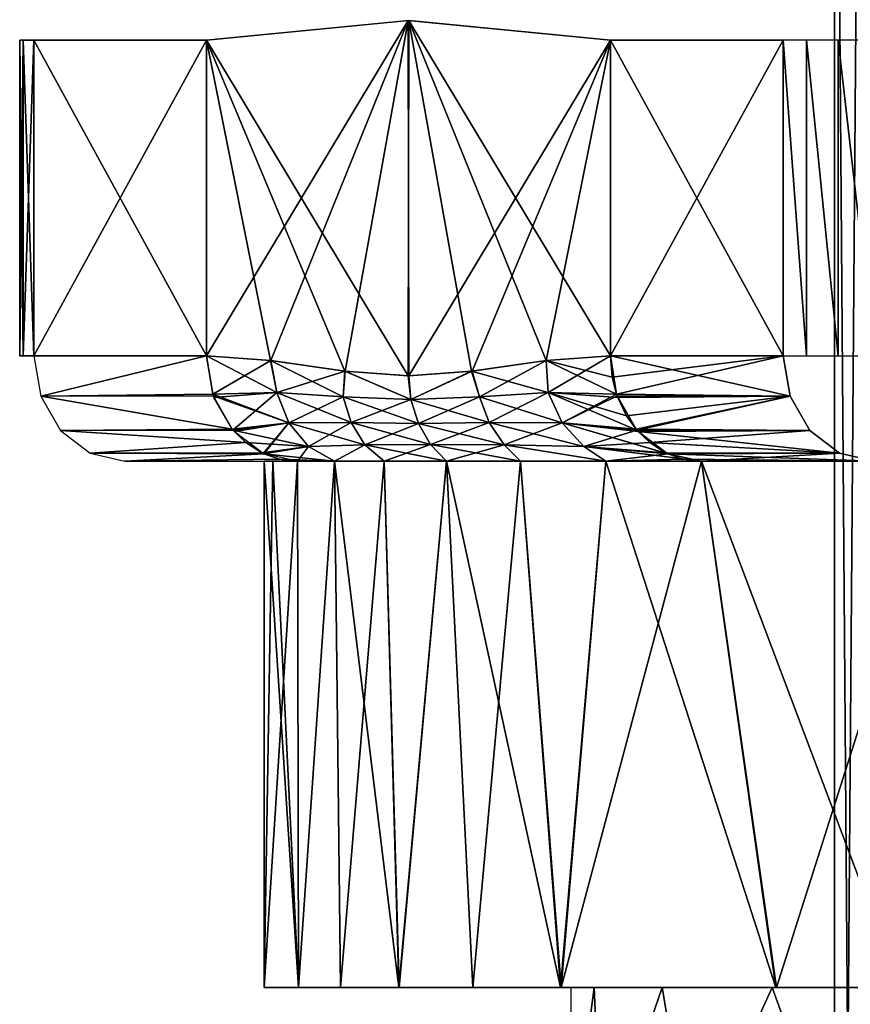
# Model space of a CAD drawing. Header units: millimetres. Extents: x -20 to 20, y 0 to 60.6.
# Tile 5 of 15: x -9.1 to -4.4, y 43.9 to 49.5. Entities that reach past the tile are written whole.
import ezdxf

# ---------------------------------------------------------------- set-up
doc = ezdxf.new("R2010")
doc.units = ezdxf.units.MM
doc.header["$LTSCALE"] = 81.481481
for name, color, linetype in [('107', 7, 'CONTINUOUS'), ('108', 7, 'CONTINUOUS'), ('109', 7, 'CONTINUOUS'), ('110', 7, 'CONTINUOUS'), ('111', 7, 'CONTINUOUS'), ('112', 7, 'CONTINUOUS'), ('113', 7, 'CONTINUOUS'), ('115', 7, 'CONTINUOUS'), ('118', 7, 'CONTINUOUS'), ('90', 7, 'CONTINUOUS'), ('91', 7, 'CONTINUOUS'), ('92', 7, 'CONTINUOUS'), ('97', 7, 'CONTINUOUS'), ('98', 7, 'CONTINUOUS')]:
    doc.layers.add(name, color=color, linetype=linetype)

msp = doc.modelspace()

# ---------------------------------------------------------------- linework, layer by layer
at = {"layer": '107', "color": 254, "linetype": 'Continuous', "true_color": 0xcccccc}
for points in [[(-4.5, 53.5, 35), (-4.3467, 53.5, 36.1646), (-4.5, 33.5, 35), (-4.5, 53.5, 35)], [(-4.5, 33.5, 35), (-4.3467, 53.5, 36.1646), (-4.3466, 33.5, 36.1648), (-4.5, 33.5, 35)]]:
    msp.add_3dface(points, dxfattribs=at)
at = {"layer": '108', "color": 254, "linetype": 'Continuous', "true_color": 0xcccccc}
for points in [[(-4.5, 53.5, 35), (-4.5, 33.5, 35), (-4.3467, 33.5, 33.8354), (-4.5, 53.5, 35)], [(-4.3466, 53.5, 33.8351), (-4.5, 53.5, 35), (-4.3467, 33.5, 33.8354), (-4.3466, 53.5, 33.8351)]]:
    msp.add_3dface(points, dxfattribs=at)
at = {"layer": '109', "color": 254, "linetype": 'Continuous', "true_color": 0xcccccc}
for points in [[(-9.1243, 49.4, 35.1553), (-9.1448, 49.4, 35), (-9.1243, 47.6, 35.1553), (-9.1243, 49.4, 35.1553)], [(-9.1243, 47.6, 35.1553), (-9.1448, 49.4, 35), (-9.1448, 47.6, 35), (-9.1243, 47.6, 35.1553)], [(-9.1448, 47.6, 35), (-9.1448, 49.4, 35), (-9.1243, 49.4, 34.8447), (-9.1448, 47.6, 35)], [(-9.1243, 47.6, 34.8447), (-9.1448, 47.6, 35), (-9.1243, 49.4, 34.8447), (-9.1243, 47.6, 34.8447)], [(-9.0644, 47.6, 35.3), (-9.1243, 49.4, 35.1553), (-9.1243, 47.6, 35.1553), (-9.0644, 47.6, 35.3)], [(-9.0644, 49.4, 34.7), (-9.0644, 47.6, 34.7), (-9.1243, 47.6, 34.8447), (-9.0644, 49.4, 34.7)], [(-9.0644, 49.4, 34.7), (-9.1243, 47.6, 34.8447), (-9.1243, 49.4, 34.8447), (-9.0644, 49.4, 34.7)], [(-9.0644, 47.6, 35.3), (-9.0644, 49.4, 35.3), (-9.1243, 49.4, 35.1553), (-9.0644, 47.6, 35.3)]]:
    msp.add_3dface(points, dxfattribs=at)
at = {"layer": '110', "color": 254, "linetype": 'Continuous', "true_color": 0xcccccc}
for points in [[(-8.0796, 47.6, 37.0058), (-9.0644, 47.6, 35.3), (-9.0248, 47.3704, 35.2772), (-8.0796, 47.6, 37.0058)], [(-8.0796, 47.6, 37.0058), (-9.0248, 47.3704, 35.2772), (-8.0444, 47.3831, 36.9855), (-8.0796, 47.6, 37.0058)], [(-8.0444, 47.3831, 36.9855), (-9.0248, 47.3704, 35.2772), (-8.0409, 47.3729, 36.9835), (-8.0444, 47.3831, 36.9855)], [(-8.0409, 47.3729, 36.9835), (-9.0248, 47.3704, 35.2772), (-7.9329, 47.1823, 36.9211), (-8.0409, 47.3729, 36.9835)], [(-9.0248, 47.3704, 35.2772), (-8.9122, 47.1757, 35.2121), (-7.9329, 47.1823, 36.9211), (-9.0248, 47.3704, 35.2772)], [(-7.9329, 47.1823, 36.9211), (-8.9122, 47.1757, 35.2121), (-7.9292, 47.1779, 36.919), (-7.9329, 47.1823, 36.9211)], [(-7.9292, 47.1779, 36.919), (-8.9122, 47.1757, 35.2121), (-7.8553, 47.1063, 36.8763), (-7.9292, 47.1779, 36.919)], [(-8.9122, 47.1757, 35.2121), (-8.7436, 47.0457, 35.1148), (-7.8553, 47.1063, 36.8763), (-8.9122, 47.1757, 35.2121)], [(-7.8553, 47.1063, 36.8763), (-8.7436, 47.0457, 35.1148), (-7.7647, 47.0486, 36.824), (-7.8553, 47.1063, 36.8763)], [(-7.7647, 47.0486, 36.824), (-8.7436, 47.0457, 35.1148), (-7.7524, 47.0427, 36.8169), (-7.7647, 47.0486, 36.824)], [(-8.7436, 47.0457, 35.1148), (-8.5448, 47, 35), (-7.7524, 47.0427, 36.8169), (-8.7436, 47.0457, 35.1148)], [(-7.7524, 47.0427, 36.8169), (-8.5448, 47, 35), (-7.664, 47.0122, 36.7659), (-7.7524, 47.0427, 36.8169)], [(-8.5448, 47, 35), (-7.5599, 47, 36.7058), (-7.664, 47.0122, 36.7659), (-8.5448, 47, 35)]]:
    msp.add_3dface(points, dxfattribs=at)
at = {"layer": '111', "color": 254, "linetype": 'Continuous', "true_color": 0xcccccc}
for points in [[(-7.7142, 47.5732, 37.6386), (-8.0796, 47.6, 37.0058), (-7.6788, 47.3917, 37.6466), (-7.7142, 47.5732, 37.6386)], [(-8.0796, 47.6, 37.0058), (-8.0444, 47.3831, 36.9855), (-7.6788, 47.3917, 37.6466), (-8.0796, 47.6, 37.0058)], [(-5.7768, 47.6, 40.9942), (-6.1431, 47.5732, 40.3599), (-5.7663, 47.4798, 40.9881), (-5.7768, 47.6, 40.9942)], [(-7.3006, 47.3668, 38.3181), (-7.7142, 47.5732, 37.6386), (-7.6788, 47.3917, 37.6466), (-7.3006, 47.3668, 38.3181)], [(-7.2915, 47.5139, 38.3708), (-7.7142, 47.5732, 37.6386), (-7.3006, 47.3668, 38.3181), (-7.2915, 47.5139, 38.3708)], [(-6.1431, 47.5732, 40.3599), (-6.5679, 47.5137, 39.6241), (-6.1314, 47.3917, 40.3269), (-6.1431, 47.5732, 40.3599)], [(-5.7663, 47.4798, 40.9881), (-6.1431, 47.5732, 40.3599), (-5.7417, 47.3831, 40.9739), (-5.7663, 47.4798, 40.9881)], [(-5.7417, 47.3831, 40.9739), (-6.1431, 47.5732, 40.3599), (-6.1314, 47.3917, 40.3269), (-5.7417, 47.3831, 40.9739)], [(-6.9146, 47.351, 38.9923), (-7.2915, 47.5139, 38.3708), (-7.3006, 47.3668, 38.3181), (-6.9146, 47.351, 38.9923)], [(-6.9296, 47.4874, 38.9975), (-7.2915, 47.5139, 38.3708), (-6.9146, 47.351, 38.9923), (-6.9296, 47.4874, 38.9975)], [(-6.5679, 47.5137, 39.6241), (-6.9296, 47.4874, 38.9975), (-6.9146, 47.351, 38.9923), (-6.5679, 47.5137, 39.6241)], [(-6.5238, 47.3668, 39.6636), (-6.5679, 47.5137, 39.6241), (-6.9146, 47.351, 38.9923), (-6.5238, 47.3668, 39.6636)], [(-6.1314, 47.3917, 40.3269), (-6.5679, 47.5137, 39.6241), (-6.5238, 47.3668, 39.6636), (-6.1314, 47.3917, 40.3269)], [(-7.6788, 47.3917, 37.6466), (-8.0444, 47.3831, 36.9855), (-7.6107, 47.2194, 37.5934), (-7.6788, 47.3917, 37.6466)], [(-8.0444, 47.3831, 36.9855), (-8.0409, 47.3729, 36.9835), (-7.6107, 47.2194, 37.5934), (-8.0444, 47.3831, 36.9855)], [(-8.0409, 47.3729, 36.9835), (-7.9329, 47.1823, 36.9211), (-7.6107, 47.2194, 37.5934), (-8.0409, 47.3729, 36.9835)], [(-7.2544, 47.2205, 38.2809), (-7.6788, 47.3917, 37.6466), (-7.6107, 47.2194, 37.5934), (-7.2544, 47.2205, 38.2809)], [(-7.3006, 47.3668, 38.3181), (-7.6788, 47.3917, 37.6466), (-7.2544, 47.2205, 38.2809), (-7.3006, 47.3668, 38.3181)], [(-6.8716, 47.215, 38.9674), (-7.3006, 47.3668, 38.3181), (-7.2544, 47.2205, 38.2809), (-6.8716, 47.215, 38.9674)], [(-6.9146, 47.351, 38.9923), (-7.3006, 47.3668, 38.3181), (-6.8716, 47.215, 38.9674), (-6.9146, 47.351, 38.9923)], [(-6.5238, 47.3668, 39.6636), (-6.9146, 47.351, 38.9923), (-6.4686, 47.2205, 39.6421), (-6.5238, 47.3668, 39.6636)], [(-6.1314, 47.3917, 40.3269), (-6.5238, 47.3668, 39.6636), (-6.0512, 47.2194, 40.2944), (-6.1314, 47.3917, 40.3269)], [(-6.0512, 47.2194, 40.2944), (-6.5238, 47.3668, 39.6636), (-6.4686, 47.2205, 39.6421), (-6.0512, 47.2194, 40.2944)], [(-5.6264, 47.1778, 40.9074), (-6.1314, 47.3917, 40.3269), (-6.0512, 47.2194, 40.2944), (-5.6264, 47.1778, 40.9074)], [(-5.6848, 47.259, 40.9411), (-6.1314, 47.3917, 40.3269), (-5.6264, 47.1778, 40.9074), (-5.6848, 47.259, 40.9411)], [(-5.7348, 47.3635, 40.9699), (-6.1314, 47.3917, 40.3269), (-5.6848, 47.259, 40.9411), (-5.7348, 47.3635, 40.9699)], [(-5.7417, 47.3831, 40.9739), (-6.1314, 47.3917, 40.3269), (-5.7348, 47.3635, 40.9699), (-5.7417, 47.3831, 40.9739)], [(-6.4686, 47.2205, 39.6421), (-6.9146, 47.351, 38.9923), (-6.8716, 47.215, 38.9674), (-6.4686, 47.2205, 39.6421)], [(-7.9329, 47.1823, 36.9211), (-7.9292, 47.1779, 36.919), (-7.6107, 47.2194, 37.5934), (-7.9329, 47.1823, 36.9211)], [(-7.6107, 47.2194, 37.5934), (-7.9292, 47.1779, 36.919), (-7.4975, 47.0831, 37.5174), (-7.6107, 47.2194, 37.5934)], [(-7.2544, 47.2205, 38.2809), (-7.6107, 47.2194, 37.5934), (-7.1763, 47.0944, 38.2267), (-7.2544, 47.2205, 38.2809)], [(-7.1763, 47.0944, 38.2267), (-7.6107, 47.2194, 37.5934), (-7.4975, 47.0831, 37.5174), (-7.1763, 47.0944, 38.2267)], [(-6.8016, 47.0949, 38.927), (-7.2544, 47.2205, 38.2809), (-7.1763, 47.0944, 38.2267), (-6.8016, 47.0949, 38.927)], [(-6.8716, 47.215, 38.9674), (-7.2544, 47.2205, 38.2809), (-6.8016, 47.0949, 38.927), (-6.8716, 47.215, 38.9674)], [(-6.4686, 47.2205, 39.6421), (-6.8716, 47.215, 38.9674), (-6.3825, 47.0944, 39.6016), (-6.4686, 47.2205, 39.6421)], [(-6.3825, 47.0944, 39.6016), (-6.8716, 47.215, 38.9674), (-6.8016, 47.0949, 38.927), (-6.3825, 47.0944, 39.6016)], [(-5.9288, 47.0831, 40.2344), (-6.4686, 47.2205, 39.6421), (-6.3825, 47.0944, 39.6016), (-5.9288, 47.0831, 40.2344)], [(-6.0512, 47.2194, 40.2944), (-6.4686, 47.2205, 39.6421), (-5.9288, 47.0831, 40.2344), (-6.0512, 47.2194, 40.2944)], [(-5.4496, 47.0426, 40.8053), (-6.0512, 47.2194, 40.2944), (-5.9288, 47.0831, 40.2344), (-5.4496, 47.0426, 40.8053)], [(-5.4539, 47.0446, 40.8078), (-6.0512, 47.2194, 40.2944), (-5.4496, 47.0426, 40.8053), (-5.4539, 47.0446, 40.8078)], [(-5.619, 47.1693, 40.9031), (-6.0512, 47.2194, 40.2944), (-5.4539, 47.0446, 40.8078), (-5.619, 47.1693, 40.9031)], [(-5.6264, 47.1778, 40.9074), (-6.0512, 47.2194, 40.2944), (-5.619, 47.1693, 40.9031), (-5.6264, 47.1778, 40.9074)], [(-7.9292, 47.1779, 36.919), (-7.8553, 47.1063, 36.8763), (-7.4975, 47.0831, 37.5174), (-7.9292, 47.1779, 36.919)], [(-7.8553, 47.1063, 36.8763), (-7.7647, 47.0486, 36.824), (-7.4975, 47.0831, 37.5174), (-7.8553, 47.1063, 36.8763)], [(-7.7647, 47.0486, 36.824), (-7.7524, 47.0427, 36.8169), (-7.4975, 47.0831, 37.5174), (-7.7647, 47.0486, 36.824)], [(-7.7524, 47.0427, 36.8169), (-7.3505, 47, 37.4561), (-7.4975, 47.0831, 37.5174), (-7.7524, 47.0427, 36.8169)], [(-7.3505, 47, 37.4561), (-7.1763, 47.0944, 38.2267), (-7.4975, 47.0831, 37.5174), (-7.3505, 47, 37.4561)], [(-7.3505, 47, 37.4561), (-7.0668, 47, 38.1816), (-7.1763, 47.0944, 38.2267), (-7.3505, 47, 37.4561)], [(-6.7117, 47, 38.875), (-6.8016, 47.0949, 38.927), (-7.1763, 47.0944, 38.2267), (-6.7117, 47, 38.875)], [(-7.0668, 47, 38.1816), (-6.7117, 47, 38.875), (-7.1763, 47.0944, 38.2267), (-7.0668, 47, 38.1816)], [(-6.2888, 47, 39.5292), (-6.3825, 47.0944, 39.6016), (-6.8016, 47.0949, 38.927), (-6.2888, 47, 39.5292)], [(-6.7117, 47, 38.875), (-6.2888, 47, 39.5292), (-6.8016, 47.0949, 38.927), (-6.7117, 47, 38.875)], [(-5.8023, 47, 40.1377), (-5.9288, 47.0831, 40.2344), (-6.3825, 47.0944, 39.6016), (-5.8023, 47, 40.1377)], [(-6.2888, 47, 39.5292), (-5.8023, 47, 40.1377), (-6.3825, 47.0944, 39.6016), (-6.2888, 47, 39.5292)], [(-5.8023, 47, 40.1377), (-5.2572, 47, 40.6942), (-5.9288, 47.0831, 40.2344), (-5.8023, 47, 40.1377)], [(-5.2572, 47, 40.6942), (-5.4496, 47.0426, 40.8053), (-5.9288, 47.0831, 40.2344), (-5.2572, 47, 40.6942)], [(-7.3505, 47, 37.4561), (-7.7524, 47.0427, 36.8169), (-7.664, 47.0122, 36.7659), (-7.3505, 47, 37.4561)], [(-7.5599, 47, 36.7058), (-7.3505, 47, 37.4561), (-7.664, 47.0122, 36.7659), (-7.5599, 47, 36.7058)]]:
    msp.add_3dface(points, dxfattribs=at)
at = {"layer": '112', "color": 254, "linetype": 'Continuous', "true_color": 0xcccccc}
for points in [[(-4.792, 47.6, 42.7), (-5.7768, 47.6, 40.9942), (-5.7663, 47.4798, 40.9881), (-4.792, 47.6, 42.7)], [(-4.792, 47.6, 42.7), (-5.7663, 47.4798, 40.9881), (-5.7417, 47.3831, 40.9739), (-4.792, 47.6, 42.7)], [(-4.792, 47.6, 42.7), (-5.7417, 47.3831, 40.9739), (-4.7525, 47.3704, 42.6772), (-4.792, 47.6, 42.7)], [(-5.7417, 47.3831, 40.9739), (-5.7348, 47.3635, 40.9699), (-4.7525, 47.3704, 42.6772), (-5.7417, 47.3831, 40.9739)], [(-5.7348, 47.3635, 40.9699), (-5.6848, 47.259, 40.9411), (-4.7525, 47.3704, 42.6772), (-5.7348, 47.3635, 40.9699)], [(-5.6848, 47.259, 40.9411), (-5.6264, 47.1778, 40.9074), (-4.7525, 47.3704, 42.6772), (-5.6848, 47.259, 40.9411)], [(-4.7525, 47.3704, 42.6772), (-5.6264, 47.1778, 40.9074), (-4.6398, 47.1757, 42.6121), (-4.7525, 47.3704, 42.6772)], [(-5.6264, 47.1778, 40.9074), (-5.619, 47.1693, 40.9031), (-4.6398, 47.1757, 42.6121), (-5.6264, 47.1778, 40.9074)], [(-4.6398, 47.1757, 42.6121), (-5.619, 47.1693, 40.9031), (-4.4712, 47.0457, 42.5148), (-4.6398, 47.1757, 42.6121)], [(-5.619, 47.1693, 40.9031), (-5.4539, 47.0446, 40.8078), (-4.4712, 47.0457, 42.5148), (-5.619, 47.1693, 40.9031)], [(-5.4539, 47.0446, 40.8078), (-5.4496, 47.0426, 40.8053), (-4.4712, 47.0457, 42.5148), (-5.4539, 47.0446, 40.8078)], [(-5.4496, 47.0426, 40.8053), (-5.2572, 47, 40.6942), (-4.4712, 47.0457, 42.5148), (-5.4496, 47.0426, 40.8053)], [(-4.4712, 47.0457, 42.5148), (-5.2572, 47, 40.6942), (-4.2724, 47, 42.4), (-4.4712, 47.0457, 42.5148)]]:
    msp.add_3dface(points, dxfattribs=at)
at = {"layer": '113', "color": 254, "linetype": 'Continuous', "true_color": 0xcccccc}
for points in [[(-4.792, 49.4, 42.7), (-4.792, 47.6, 42.7), (-4.6581, 47.6, 42.8596), (-4.792, 49.4, 42.7)], [(-4.6581, 49.4, 42.8596), (-4.792, 49.4, 42.7), (-4.6581, 47.6, 42.8596), (-4.6581, 49.4, 42.8596)], [(-4.4776, 49.4, 42.9638), (-4.6581, 49.4, 42.8596), (-4.4776, 47.6, 42.9638), (-4.4776, 49.4, 42.9638)], [(-4.4776, 47.6, 42.9638), (-4.6581, 49.4, 42.8596), (-4.6581, 47.6, 42.8596), (-4.4776, 47.6, 42.9638)], [(-4.2724, 47.6, 43), (-4.2724, 49.4, 43), (-4.4776, 49.4, 42.9638), (-4.2724, 47.6, 43)], [(-4.2724, 47.6, 43), (-4.4776, 49.4, 42.9638), (-4.4776, 47.6, 42.9638), (-4.2724, 47.6, 43)]]:
    msp.add_3dface(points, dxfattribs=at)
at = {"layer": '115', "color": 254, "linetype": 'Continuous', "true_color": 0xcccccc}
for points in [[(-8.0796, 47.6, 32.9942), (-7.7133, 47.5732, 32.3599), (-8.0444, 47.383, 33.0145), (-8.0796, 47.6, 32.9942)], [(-6.1422, 47.5732, 29.6386), (-5.7768, 47.6, 29.0058), (-6.1314, 47.3917, 29.6732), (-6.1422, 47.5732, 29.6386)], [(-5.7768, 47.6, 29.0058), (-5.7417, 47.3831, 29.0261), (-6.1314, 47.3917, 29.6732), (-5.7768, 47.6, 29.0058)], [(-7.7133, 47.5732, 32.3599), (-7.6789, 47.3917, 32.3535), (-8.0444, 47.383, 33.0145), (-7.7133, 47.5732, 32.3599)], [(-7.7133, 47.5732, 32.3599), (-7.2885, 47.5137, 31.6241), (-7.6789, 47.3917, 32.3535), (-7.7133, 47.5732, 32.3599)], [(-6.565, 47.5139, 30.3708), (-6.1422, 47.5732, 29.6386), (-6.5238, 47.3668, 30.3365), (-6.565, 47.5139, 30.3708)], [(-6.1422, 47.5732, 29.6386), (-6.1314, 47.3917, 29.6732), (-6.5238, 47.3668, 30.3365), (-6.1422, 47.5732, 29.6386)], [(-7.2885, 47.5137, 31.6241), (-7.3007, 47.3668, 31.682), (-7.6789, 47.3917, 32.3535), (-7.2885, 47.5137, 31.6241)], [(-7.2885, 47.5137, 31.6241), (-6.9147, 47.351, 31.0079), (-7.3007, 47.3668, 31.682), (-7.2885, 47.5137, 31.6241)], [(-7.2885, 47.5137, 31.6241), (-6.9268, 47.4874, 30.9975), (-6.9147, 47.351, 31.0079), (-7.2885, 47.5137, 31.6241)], [(-6.9268, 47.4874, 30.9975), (-6.565, 47.5139, 30.3708), (-6.9147, 47.351, 31.0079), (-6.9268, 47.4874, 30.9975)], [(-6.565, 47.5139, 30.3708), (-6.5238, 47.3668, 30.3365), (-6.9147, 47.351, 31.0079), (-6.565, 47.5139, 30.3708)], [(-7.6789, 47.3917, 32.3535), (-8.0375, 47.3635, 33.0185), (-8.0444, 47.383, 33.0145), (-7.6789, 47.3917, 32.3535)], [(-7.9292, 47.1778, 33.0811), (-8.0375, 47.3635, 33.0185), (-7.6789, 47.3917, 32.3535), (-7.9292, 47.1778, 33.0811)], [(-7.6107, 47.2194, 32.4067), (-7.9292, 47.1778, 33.0811), (-7.6789, 47.3917, 32.3535), (-7.6107, 47.2194, 32.4067)], [(-7.3007, 47.3668, 31.682), (-7.6107, 47.2194, 32.4067), (-7.6789, 47.3917, 32.3535), (-7.3007, 47.3668, 31.682)], [(-7.2545, 47.2205, 31.7191), (-7.6107, 47.2194, 32.4067), (-7.3007, 47.3668, 31.682), (-7.2545, 47.2205, 31.7191)], [(-6.9147, 47.351, 31.0079), (-7.2545, 47.2205, 31.7191), (-7.3007, 47.3668, 31.682), (-6.9147, 47.351, 31.0079)], [(-6.5238, 47.3668, 30.3365), (-6.8717, 47.215, 31.0328), (-6.9147, 47.351, 31.0079), (-6.5238, 47.3668, 30.3365)], [(-6.4686, 47.2205, 30.3579), (-6.8717, 47.215, 31.0328), (-6.5238, 47.3668, 30.3365), (-6.4686, 47.2205, 30.3579)], [(-6.1314, 47.3917, 29.6732), (-6.4686, 47.2205, 30.3579), (-6.5238, 47.3668, 30.3365), (-6.1314, 47.3917, 29.6732)], [(-6.0513, 47.2194, 29.7057), (-6.4686, 47.2205, 30.3579), (-6.1314, 47.3917, 29.6732), (-6.0513, 47.2194, 29.7057)], [(-5.7417, 47.3831, 29.0261), (-6.0513, 47.2194, 29.7057), (-6.1314, 47.3917, 29.6732), (-5.7417, 47.3831, 29.0261)], [(-5.7382, 47.3729, 29.0281), (-6.0513, 47.2194, 29.7057), (-5.7417, 47.3831, 29.0261), (-5.7382, 47.3729, 29.0281)], [(-5.6302, 47.1823, 29.0904), (-6.0513, 47.2194, 29.7057), (-5.7382, 47.3729, 29.0281), (-5.6302, 47.1823, 29.0904)], [(-6.8717, 47.215, 31.0328), (-7.2545, 47.2205, 31.7191), (-6.9147, 47.351, 31.0079), (-6.8717, 47.215, 31.0328)], [(-7.9292, 47.1778, 33.0811), (-7.6107, 47.2194, 32.4067), (-7.9217, 47.1693, 33.0853), (-7.9292, 47.1778, 33.0811)], [(-7.6107, 47.2194, 32.4067), (-7.7566, 47.0447, 33.1806), (-7.9217, 47.1693, 33.0853), (-7.6107, 47.2194, 32.4067)], [(-7.7524, 47.0427, 33.1831), (-7.7566, 47.0447, 33.1806), (-7.6107, 47.2194, 32.4067), (-7.7524, 47.0427, 33.1831)], [(-7.4975, 47.0831, 32.4828), (-7.7524, 47.0427, 33.1831), (-7.6107, 47.2194, 32.4067), (-7.4975, 47.0831, 32.4828)], [(-7.2545, 47.2205, 31.7191), (-7.4975, 47.0831, 32.4828), (-7.6107, 47.2194, 32.4067), (-7.2545, 47.2205, 31.7191)], [(-7.1764, 47.0944, 31.7734), (-7.4975, 47.0831, 32.4828), (-7.2545, 47.2205, 31.7191), (-7.1764, 47.0944, 31.7734)], [(-6.8717, 47.215, 31.0328), (-7.1764, 47.0944, 31.7734), (-7.2545, 47.2205, 31.7191), (-6.8717, 47.215, 31.0328)], [(-6.8017, 47.0949, 31.0732), (-7.1764, 47.0944, 31.7734), (-6.8717, 47.215, 31.0328), (-6.8017, 47.0949, 31.0732)], [(-6.4686, 47.2205, 30.3579), (-6.8017, 47.0949, 31.0732), (-6.8717, 47.215, 31.0328), (-6.4686, 47.2205, 30.3579)], [(-6.3826, 47.0944, 30.3985), (-6.8017, 47.0949, 31.0732), (-6.4686, 47.2205, 30.3579), (-6.3826, 47.0944, 30.3985)], [(-6.0513, 47.2194, 29.7057), (-6.3826, 47.0944, 30.3985), (-6.4686, 47.2205, 30.3579), (-6.0513, 47.2194, 29.7057)], [(-5.9289, 47.0831, 29.7657), (-6.3826, 47.0944, 30.3985), (-6.0513, 47.2194, 29.7057), (-5.9289, 47.0831, 29.7657)], [(-5.6265, 47.1779, 29.0926), (-5.9289, 47.0831, 29.7657), (-6.0513, 47.2194, 29.7057), (-5.6265, 47.1779, 29.0926)], [(-5.6265, 47.1779, 29.0926), (-6.0513, 47.2194, 29.7057), (-5.6302, 47.1823, 29.0904), (-5.6265, 47.1779, 29.0926)], [(-5.5525, 47.1063, 29.1353), (-5.9289, 47.0831, 29.7657), (-5.6265, 47.1779, 29.0926), (-5.5525, 47.1063, 29.1353)], [(-7.4975, 47.0831, 32.4828), (-7.5599, 47, 33.2942), (-7.7524, 47.0427, 33.1831), (-7.4975, 47.0831, 32.4828)], [(-7.3505, 47, 32.5439), (-7.5599, 47, 33.2942), (-7.4975, 47.0831, 32.4828), (-7.3505, 47, 32.5439)], [(-7.1764, 47.0944, 31.7734), (-7.3505, 47, 32.5439), (-7.4975, 47.0831, 32.4828), (-7.1764, 47.0944, 31.7734)], [(-7.0668, 47, 31.8184), (-7.3505, 47, 32.5439), (-7.1764, 47.0944, 31.7734), (-7.0668, 47, 31.8184)], [(-6.8017, 47.0949, 31.0732), (-7.0668, 47, 31.8184), (-7.1764, 47.0944, 31.7734), (-6.8017, 47.0949, 31.0732)], [(-6.7117, 47, 31.125), (-7.0668, 47, 31.8184), (-6.8017, 47.0949, 31.0732), (-6.7117, 47, 31.125)], [(-6.3826, 47.0944, 30.3985), (-6.7117, 47, 31.125), (-6.8017, 47.0949, 31.0732), (-6.3826, 47.0944, 30.3985)], [(-6.2888, 47, 30.4708), (-6.7117, 47, 31.125), (-6.3826, 47.0944, 30.3985), (-6.2888, 47, 30.4708)], [(-5.8023, 47, 29.8623), (-6.2888, 47, 30.4708), (-6.3826, 47.0944, 30.3985), (-5.8023, 47, 29.8623)], [(-5.9289, 47.0831, 29.7657), (-5.8023, 47, 29.8623), (-6.3826, 47.0944, 30.3985), (-5.9289, 47.0831, 29.7657)], [(-5.462, 47.0486, 29.1876), (-5.9289, 47.0831, 29.7657), (-5.5525, 47.1063, 29.1353), (-5.462, 47.0486, 29.1876)], [(-5.4497, 47.0427, 29.1947), (-5.9289, 47.0831, 29.7657), (-5.462, 47.0486, 29.1876), (-5.4497, 47.0427, 29.1947)], [(-5.4497, 47.0427, 29.1947), (-5.8023, 47, 29.8623), (-5.9289, 47.0831, 29.7657), (-5.4497, 47.0427, 29.1947)], [(-5.3613, 47.0122, 29.2457), (-5.8023, 47, 29.8623), (-5.4497, 47.0427, 29.1947), (-5.3613, 47.0122, 29.2457)], [(-5.2572, 47, 29.3058), (-5.8023, 47, 29.8623), (-5.3613, 47.0122, 29.2457), (-5.2572, 47, 29.3058)]]:
    msp.add_3dface(points, dxfattribs=at)
at = {"layer": '118', "color": 254, "linetype": 'Continuous', "true_color": 0xcccccc}
for points in [[(-5.7417, 47.3831, 29.0261), (-5.7768, 47.6, 29.0058), (-4.7525, 47.3704, 27.3228), (-5.7417, 47.3831, 29.0261)], [(-5.7768, 47.6, 29.0058), (-4.792, 47.6, 27.3), (-4.7525, 47.3704, 27.3228), (-5.7768, 47.6, 29.0058)], [(-5.7382, 47.3729, 29.0281), (-5.7417, 47.3831, 29.0261), (-4.7525, 47.3704, 27.3228), (-5.7382, 47.3729, 29.0281)], [(-5.6302, 47.1823, 29.0904), (-5.7382, 47.3729, 29.0281), (-4.7525, 47.3704, 27.3228), (-5.6302, 47.1823, 29.0904)], [(-4.6398, 47.1757, 27.3879), (-5.6302, 47.1823, 29.0904), (-4.7525, 47.3704, 27.3228), (-4.6398, 47.1757, 27.3879)], [(-5.6265, 47.1779, 29.0926), (-5.6302, 47.1823, 29.0904), (-4.6398, 47.1757, 27.3879), (-5.6265, 47.1779, 29.0926)], [(-5.5525, 47.1063, 29.1353), (-5.6265, 47.1779, 29.0926), (-4.6398, 47.1757, 27.3879), (-5.5525, 47.1063, 29.1353)], [(-4.4712, 47.0457, 27.4852), (-5.5525, 47.1063, 29.1353), (-4.6398, 47.1757, 27.3879), (-4.4712, 47.0457, 27.4852)], [(-5.462, 47.0486, 29.1876), (-5.5525, 47.1063, 29.1353), (-4.4712, 47.0457, 27.4852), (-5.462, 47.0486, 29.1876)], [(-5.4497, 47.0427, 29.1947), (-5.462, 47.0486, 29.1876), (-4.4712, 47.0457, 27.4852), (-5.4497, 47.0427, 29.1947)], [(-4.2724, 47, 27.6), (-5.4497, 47.0427, 29.1947), (-4.4712, 47.0457, 27.4852), (-4.2724, 47, 27.6)], [(-5.3613, 47.0122, 29.2457), (-5.4497, 47.0427, 29.1947), (-4.2724, 47, 27.6), (-5.3613, 47.0122, 29.2457)], [(-5.2572, 47, 29.3058), (-5.3613, 47.0122, 29.2457), (-4.2724, 47, 27.6), (-5.2572, 47, 29.3058)]]:
    msp.add_3dface(points, dxfattribs=at)
at = {"layer": '90', "color": 91, "linetype": 'Continuous', "true_color": 0x65f073}
for points in [[(-6, 44, 35), (-5.8688, 44, 33.7522), (-6, 43, 35), (-6, 44, 35)], [(-6, 43, 35), (-5.8688, 44, 33.7522), (-5.8255, 43, 33.5636), (-6, 43, 35)], [(-5.8688, 44, 33.7522), (-5.4812, 44, 32.5594), (-5.8255, 43, 33.5636), (-5.8688, 44, 33.7522)], [(-5.8255, 43, 33.5636), (-5.4812, 44, 32.5594), (-5.3123, 43, 32.2109), (-5.8255, 43, 33.5636)], [(-5.4812, 44, 32.5594), (-4.8542, 44, 31.4734), (-5.3123, 43, 32.2109), (-5.4812, 44, 32.5594)], [(-5.3123, 43, 32.2109), (-4.8542, 44, 31.4734), (-4.4903, 43, 31.0204), (-5.3123, 43, 32.2109)], [(-4.8542, 44, 31.4734), (-4.0151, 44, 30.5414), (-4.4903, 43, 31.0204), (-4.8542, 44, 31.4734)], [(-4.4903, 43, 31.0204), (-4.0151, 44, 30.5414), (-3.4077, 43, 30.0616), (-4.4903, 43, 31.0204)]]:
    msp.add_3dface(points, dxfattribs=at)
at = {"layer": '91', "color": 254, "linetype": 'Continuous', "true_color": 0xcccccc}
for points in [[(-7.75, 44, 35), (-7.5558, 44, 36.7242), (-7.75, 47, 35), (-7.75, 44, 35)], [(-7.75, 47, 35), (-7.5558, 44, 36.7242), (-7.7023, 47, 35.8582), (-7.75, 47, 35)], [(-7.7023, 47, 35.8582), (-7.5558, 44, 36.7242), (-7.5599, 47, 36.7058), (-7.7023, 47, 35.8582)], [(-7.5599, 47, 36.7058), (-7.5558, 44, 36.7242), (-7.3505, 47, 37.4561), (-7.5599, 47, 36.7058)], [(-7.5558, 44, 36.7242), (-6.9833, 44, 38.361), (-7.3505, 47, 37.4561), (-7.5558, 44, 36.7242)], [(-7.3505, 47, 37.4561), (-6.9833, 44, 38.361), (-7.0668, 47, 38.1816), (-7.3505, 47, 37.4561)], [(-7.0668, 47, 38.1816), (-6.9833, 44, 38.361), (-6.7117, 47, 38.875), (-7.0668, 47, 38.1816)], [(-6.9833, 44, 38.361), (-6.0606, 44, 39.8302), (-6.7117, 47, 38.875), (-6.9833, 44, 38.361)], [(-6.7117, 47, 38.875), (-6.0606, 44, 39.8302), (-6.2888, 47, 39.5292), (-6.7117, 47, 38.875)], [(-6.2888, 47, 39.5292), (-6.0606, 44, 39.8302), (-5.8023, 47, 40.1377), (-6.2888, 47, 39.5292)], [(-6.0606, 44, 39.8302), (-4.8341, 44, 41.0575), (-5.8023, 47, 40.1377), (-6.0606, 44, 39.8302)], [(-5.8023, 47, 40.1377), (-4.8341, 44, 41.0575), (-5.2572, 47, 40.6942), (-5.8023, 47, 40.1377)], [(-5.2572, 47, 40.6942), (-4.1252, 44, 41.5609), (-3.875, 47, 41.7117), (-5.2572, 47, 40.6942)], [(-4.8341, 44, 41.0575), (-4.1252, 44, 41.5609), (-5.2572, 47, 40.6942), (-4.8341, 44, 41.0575)]]:
    msp.add_3dface(points, dxfattribs=at)
at = {"layer": '92', "color": 254, "linetype": 'Continuous', "true_color": 0xcccccc}
for points in [[(-7.5599, 47, 33.2942), (-7.75, 44, 35), (-7.7023, 47, 34.1418), (-7.5599, 47, 33.2942)], [(-7.75, 44, 35), (-7.75, 47, 35), (-7.7023, 47, 34.1418), (-7.75, 44, 35)], [(-7.75, 44, 35), (-7.5599, 47, 33.2942), (-7.5557, 44, 33.2753), (-7.75, 44, 35)], [(-7.5599, 47, 33.2942), (-7.3505, 47, 32.5439), (-7.5557, 44, 33.2753), (-7.5599, 47, 33.2942)], [(-7.5557, 44, 33.2753), (-7.3505, 47, 32.5439), (-7.3151, 44, 32.4404), (-7.5557, 44, 33.2753)], [(-7.3505, 47, 32.5439), (-7.0668, 47, 31.8184), (-7.3151, 44, 32.4404), (-7.3505, 47, 32.5439)], [(-7.3151, 44, 32.4404), (-7.0668, 47, 31.8184), (-6.9819, 44, 31.6362), (-7.3151, 44, 32.4404)], [(-7.0668, 47, 31.8184), (-6.7117, 47, 31.125), (-6.9819, 44, 31.6362), (-7.0668, 47, 31.8184)], [(-6.9819, 44, 31.6362), (-6.7117, 47, 31.125), (-6.5609, 44, 30.8748), (-6.9819, 44, 31.6362)], [(-6.7117, 47, 31.125), (-6.2888, 47, 30.4708), (-6.5609, 44, 30.8748), (-6.7117, 47, 31.125)], [(-6.5609, 44, 30.8748), (-6.2888, 47, 30.4708), (-6.0575, 44, 30.1659), (-6.5609, 44, 30.8748)], [(-6.2888, 47, 30.4708), (-5.8023, 47, 29.8623), (-6.0575, 44, 30.1659), (-6.2888, 47, 30.4708)], [(-6.0575, 44, 30.1659), (-5.2572, 47, 29.3058), (-4.8302, 44, 28.9394), (-6.0575, 44, 30.1659)], [(-5.8023, 47, 29.8623), (-5.2572, 47, 29.3058), (-6.0575, 44, 30.1659), (-5.8023, 47, 29.8623)], [(-5.2572, 47, 29.3058), (-3.875, 47, 28.2883), (-4.8302, 44, 28.9394), (-5.2572, 47, 29.3058)], [(-4.8302, 44, 28.9394), (-3.875, 47, 28.2883), (-3.361, 44, 28.0167), (-4.8302, 44, 28.9394)]]:
    msp.add_3dface(points, dxfattribs=at)
at = {"layer": '97', "color": 254, "linetype": 'Continuous', "true_color": 0xcccccc}
for points in [[(-8.0796, 49.4, 32.9942), (-6.9299, 49.5126, 31.003), (-8.0796, 47.6, 32.9942), (-8.0796, 49.4, 32.9942)], [(-8.0796, 47.6, 32.9942), (-6.9299, 49.5126, 31.003), (-7.7133, 47.5732, 32.3599), (-8.0796, 47.6, 32.9942)], [(-7.7133, 47.5732, 32.3599), (-6.9299, 49.5126, 31.003), (-7.2885, 47.5137, 31.6241), (-7.7133, 47.5732, 32.3599)], [(-7.2885, 47.5137, 31.6241), (-6.9299, 49.5126, 31.003), (-6.9268, 47.4874, 30.9975), (-7.2885, 47.5137, 31.6241)], [(-6.9299, 49.5126, 31.003), (-5.7768, 49.4, 29.0058), (-6.9268, 47.4874, 30.9975), (-6.9299, 49.5126, 31.003)], [(-9.0644, 47.6, 34.7), (-8.0796, 49.4, 32.9942), (-8.0796, 47.6, 32.9942), (-9.0644, 47.6, 34.7)], [(-9.0644, 49.4, 34.7), (-8.0796, 49.4, 32.9942), (-9.0644, 47.6, 34.7), (-9.0644, 49.4, 34.7)], [(-6.9268, 47.4874, 30.9975), (-5.7768, 49.4, 29.0058), (-6.565, 47.5139, 30.3708), (-6.9268, 47.4874, 30.9975)], [(-6.565, 47.5139, 30.3708), (-5.7768, 49.4, 29.0058), (-6.1422, 47.5732, 29.6386), (-6.565, 47.5139, 30.3708)], [(-6.1422, 47.5732, 29.6386), (-5.7768, 49.4, 29.0058), (-5.7768, 47.6, 29.0058), (-6.1422, 47.5732, 29.6386)], [(-5.7768, 49.4, 29.0058), (-4.792, 49.4, 27.3), (-5.7768, 47.6, 29.0058), (-5.7768, 49.4, 29.0058)], [(-4.792, 49.4, 27.3), (-4.792, 47.6, 27.3), (-5.7768, 47.6, 29.0058), (-4.792, 49.4, 27.3)]]:
    msp.add_3dface(points, dxfattribs=at)
at = {"layer": '98', "color": 254, "linetype": 'Continuous', "true_color": 0xcccccc}
for points in [[(-6.9265, 49.5126, 39.003), (-8.0796, 49.4, 37.0058), (-6.9296, 47.4874, 38.9975), (-6.9265, 49.5126, 39.003)], [(-6.5679, 47.5137, 39.6241), (-6.9265, 49.5126, 39.003), (-6.9296, 47.4874, 38.9975), (-6.5679, 47.5137, 39.6241)], [(-6.1431, 47.5732, 40.3599), (-6.9265, 49.5126, 39.003), (-6.5679, 47.5137, 39.6241), (-6.1431, 47.5732, 40.3599)], [(-5.7768, 47.6, 40.9942), (-6.9265, 49.5126, 39.003), (-6.1431, 47.5732, 40.3599), (-5.7768, 47.6, 40.9942)], [(-5.7768, 49.4, 40.9942), (-6.9265, 49.5126, 39.003), (-5.7768, 47.6, 40.9942), (-5.7768, 49.4, 40.9942)], [(-8.0796, 49.4, 37.0058), (-9.0644, 49.4, 35.3), (-8.0796, 47.6, 37.0058), (-8.0796, 49.4, 37.0058)], [(-9.0644, 49.4, 35.3), (-9.0644, 47.6, 35.3), (-8.0796, 47.6, 37.0058), (-9.0644, 49.4, 35.3)], [(-7.7142, 47.5732, 37.6386), (-8.0796, 49.4, 37.0058), (-8.0796, 47.6, 37.0058), (-7.7142, 47.5732, 37.6386)], [(-7.2915, 47.5139, 38.3708), (-8.0796, 49.4, 37.0058), (-7.7142, 47.5732, 37.6386), (-7.2915, 47.5139, 38.3708)], [(-6.9296, 47.4874, 38.9975), (-8.0796, 49.4, 37.0058), (-7.2915, 47.5139, 38.3708), (-6.9296, 47.4874, 38.9975)], [(-4.792, 47.6, 42.7), (-5.7768, 49.4, 40.9942), (-5.7768, 47.6, 40.9942), (-4.792, 47.6, 42.7)], [(-4.792, 49.4, 42.7), (-5.7768, 49.4, 40.9942), (-4.792, 47.6, 42.7), (-4.792, 49.4, 42.7)]]:
    msp.add_3dface(points, dxfattribs=at)

doc.saveas('drawing.dxf')
